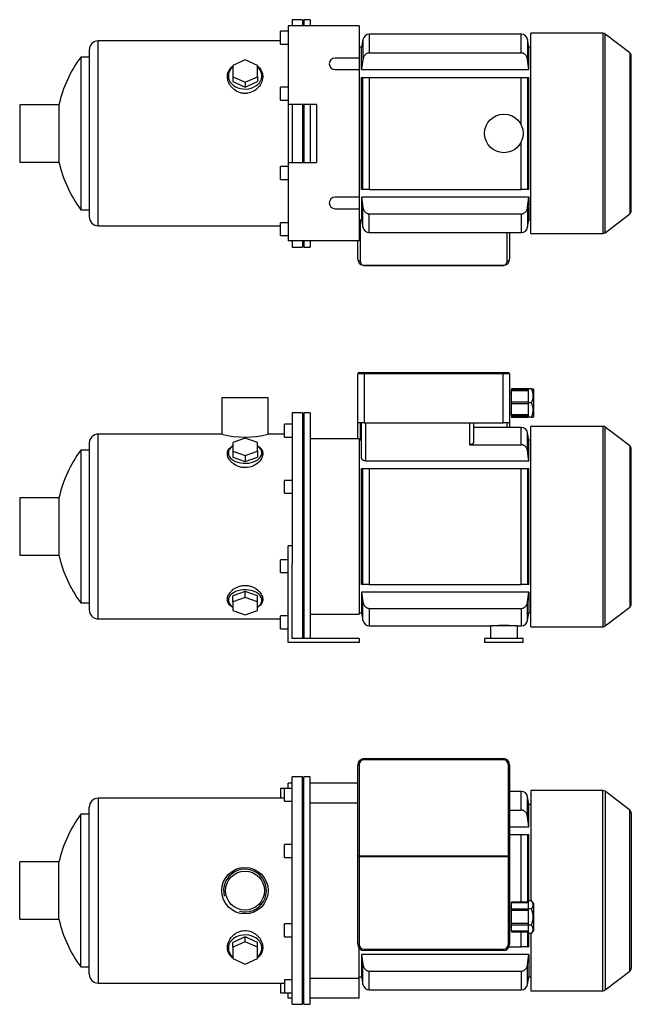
# Model space of a CAD drawing. Header units: millimetres. Extents: x 151 to 1178, y 12 to 809.
# Tile 1 of 2: x 151 to 627, y 44 to 809. Entities that reach past the tile are written whole.
import ezdxf

# ---------------------------------------------------------------- set-up
doc = ezdxf.new("R2010")
doc.units = ezdxf.units.MM
for name, color, linetype in [('1', 7, 'Continuous'), ('BASETTA_MEC_80_M', 7, 'Continuous'), ('CARCASSA_MEC_80-', 7, 'Continuous'), ('COPRIVENTOLA_MEC', 7, 'Continuous'), ('CORPO_MH_3-5_[6]', 7, 'Continuous'), ('FLANGIA_MOTORE_T', 7, 'Continuous'), ('PIEDINO_MEC_80_I', 7, 'Continuous'), ('STAFFA_3-5-9_INT', 7, 'Continuous')]:
    doc.layers.add(name, color=color, linetype=linetype)

# ---------------------------------------------------------------- blocks, each defined once
blk = doc.blocks.new('SE1')
at = {"layer": '1', "color": 7, "linetype": 'Continuous'}
for p, q in [((533.51, 123.02), (533.51, 123.53)), ((546.51, 123.53), (533.51, 123.53)), ((546.51, 123.02), (533.51, 123.02)), ((533.51, 118.03), (533.51, 123.02)), ((549.01, 124.73), (546.51, 124.73)), ((546.51, 124.73), (546.51, 121.56)), ((550.51, 122.76), (549, 124.74)), ((550.51, 122.76), (550.51, 101.3)), ((533.51, 117.09), (533.51, 118.03)), ((546.51, 118.03), (533.51, 118.03)), ((546.51, 117.09), (533.51, 117.09)), ((533.51, 106.97), (533.51, 117.09)), ((546.51, 121.56), (546.51, 118.38)), ((549.01, 118.38), (546.51, 118.38)), ((546.51, 118.38), (546.51, 112.03)), ((546.51, 112.03), (546.51, 105.68)), ((546.51, 106.97), (533.51, 106.97)), ((533.51, 106.03), (533.51, 106.97)), ((533.51, 101.04), (533.51, 106.03)), ((533.51, 106.03), (546.51, 106.03)), ((533.51, 101.04), (533.51, 100.53)), ((546.51, 101.04), (533.51, 101.04)), ((533.51, 100.53), (546.51, 100.53)), ((549.01, 105.68), (546.51, 105.68)), ((546.51, 105.68), (546.51, 102.5)), ((546.51, 102.5), (546.51, 99.33)), ((549, 99.32), (550.51, 101.3)), ((549.01, 99.33), (546.51, 99.33))]:
    blk.add_line(p, q, dxfattribs=at)
for points in [[(549.01, 118.38), (549.63, 119.2), (549.95, 119.94), (550.3, 120.77), (550.3, 121.56), (550.3, 122.35), (549.95, 123.17), (549.63, 123.91), (549.01, 124.73)], [(549.01, 105.68), (549.63, 107.32), (549.95, 108.8), (550.3, 110.44), (550.3, 112.02), (550.3, 113.6), (549.95, 115.26), (549.63, 116.74), (549.01, 118.38)], [(549.01, 99.33), (549.63, 100.15), (549.95, 100.89), (550.3, 101.71), (550.3, 102.51), (550.3, 103.3), (549.95, 104.12), (549.63, 104.86), (549.01, 105.68)]]:
    blk.add_open_spline(points, degree=2, knots=[0, 0, 0, 0.25, 0.25, 0.5, 0.5, 0.75, 0.75, 1, 1, 1], dxfattribs=at)
at = {"layer": 'BASETTA_MEC_80_M', "color": 7, "linetype": 'Continuous'}
for p, q in [((414.01, 159.5), (414.01, 230.03)), ((415.01, 230.19), (415.01, 159.65)), ((419.01, 235.03), (527.01, 235.03)), ((419.01, 235.03), (419.01, 234.19)), ((527.01, 234.19), (419.01, 234.19)), ((527.01, 235.03), (527.01, 234.19)), ((531.01, 159.65), (531.01, 230.19)), ((532.01, 230.03), (532.01, 159.5)), ((414.01, 158.87), (414.01, 159.5)), ((414.01, 91.03), (414.01, 158.87)), ((415.01, 158.87), (414.01, 158.87)), ((415.01, 159.65), (531.01, 159.65)), ((415.01, 159.65), (415.01, 158.87)), ((531.01, 158.87), (415.01, 158.87)), ((415.01, 158.87), (415.01, 91.03)), ((531.01, 158.87), (531.01, 159.65)), ((531.01, 91.03), (531.01, 158.87)), ((532.01, 158.87), (531.01, 158.87)), ((532.01, 159.5), (532.01, 158.87)), ((532.01, 158.87), (532.01, 91.03)), ((533.51, 119.53), (532.01, 119.53)), ((532.01, 104.53), (533.51, 104.53)), ((415.01, 91.03), (414.01, 91.03)), ((419.01, 87.03), (527.01, 87.03)), ((419.01, 87.03), (419.01, 86.03)), ((527.01, 86.03), (419.01, 86.03)), ((527.01, 87.03), (527.01, 86.03)), ((531.01, 91.03), (532.01, 91.03))]:
    blk.add_line(p, q, dxfattribs=at)
for centre, radius, start, end in [((419.01, 230.03), 5, 90, 180), ((419.01, 230.19), 4, 90, 180), ((527.01, 230.03), 5, 0, 90), ((527.01, 230.19), 4, 0, 90), ((419.01, 91.03), 5, 180, 270), ((419.01, 91.03), 4, 180, 270), ((527.01, 91.03), 4, 270, 0), ((527.01, 91.03), 5, 270, 0)]:
    blk.add_arc(centre, radius, start, end, dxfattribs=at)
for centre, major_axis, start_param, end_param in [((415.01, 230.03), (-1, 0), 4.712389, 6.283185), ((531.01, 230.03), (1, 0), 0, 1.570796), ((415.01, 159.5), (1, 0), 1.570796, 3.141593), ((531.01, 159.5), (1, 0), 0, 1.570796)]:
    blk.add_ellipse(centre, major_axis=major_axis, ratio=0.156434, start_param=start_param, end_param=end_param, dxfattribs=at)
at = {"layer": 'CARCASSA_MEC_80-', "color": 7, "linetype": 'Continuous'}
for p, q in [((541.05, 209.53), (532.01, 209.53)), ((541.05, 195.01), (541.05, 209.53)), ((545.97, 189.84), (545.97, 205.4)), ((547.01, 199.53), (545.97, 205.4)), ((547.01, 182.17), (547.01, 199.53)), ((548.51, 199.53), (547.01, 199.53)), ((532.01, 195.01), (541.05, 195.01)), ((547.01, 182.17), (545.97, 189.84)), ((532.01, 182.17), (547.01, 182.17)), ((532.01, 176.03), (541.05, 176.03)), ((541.05, 123.53), (541.05, 176.03)), ((541.05, 176.03), (545.97, 176.03)), ((545.97, 176.03), (547.01, 176.03)), ((545.97, 176.03), (545.97, 123.53)), ((547.01, 124.73), (547.01, 176.03)), ((541.05, 89.03), (541.05, 100.53)), ((545.97, 100.53), (545.97, 89.03)), ((547.01, 89.03), (547.01, 99.33)), ((531.59, 89.03), (541.05, 89.03)), ((545.97, 89.03), (541.05, 89.03)), ((547.01, 89.03), (545.97, 89.03)), ((547.01, 82.89), (417.01, 82.89)), ((417.01, 82.89), (417.01, 65.53)), ((545.97, 75.22), (547.01, 82.89)), ((547.01, 82.89), (547.01, 65.53)), ((418.04, 59.66), (418.04, 75.22)), ((422.97, 70.05), (541.05, 70.05)), ((422.97, 55.53), (422.97, 70.05)), ((541.05, 70.05), (541.05, 55.53)), ((545.97, 59.66), (545.97, 75.22)), ((415.01, 65.53), (417.01, 65.53)), ((417.01, 65.53), (418.04, 59.66)), ((545.97, 59.66), (547.01, 65.53)), ((547.01, 65.53), (548.51, 65.53)), ((422.97, 55.53), (541.05, 55.53))]:
    blk.add_line(p, q, dxfattribs=at)
for centre, start, end in [((541.05, 204.53), 10, 90), ((422.97, 60.53), 190, 270), ((541.05, 60.53), 270, 350)]:
    blk.add_arc(centre, 5, start, end, dxfattribs=at)
for points, knots in [([(545.97, 189.84), (545.88, 190.49), (545.72, 191.11), (545.34, 192), (545.19, 192.3), (544.85, 192.85), (544.66, 193.11), (544.24, 193.6), (544, 193.83), (543.5, 194.24), (543.22, 194.41), (542.79, 194.63), (542.64, 194.7), (542.33, 194.81), (542.18, 194.86), (541.7, 194.97), (541.38, 195.01), (541.05, 195.01)], [0, 0, 0, 0, 0.25, 0.25, 0.375, 0.375, 0.5, 0.5, 0.625, 0.625, 0.75, 0.75, 0.8125, 0.8125, 0.875, 0.875, 1, 1, 1, 1]), ([(418.04, 75.22), (418.13, 74.57), (418.3, 73.95), (418.67, 73.06), (418.82, 72.76), (419.16, 72.21), (419.35, 71.95), (419.78, 71.46), (420.01, 71.23), (420.52, 70.83), (420.79, 70.65), (421.23, 70.43), (421.38, 70.36), (421.68, 70.25), (421.84, 70.2), (422.31, 70.09), (422.64, 70.05), (422.97, 70.05)], [0, 0, 0, 0, 0.25, 0.25, 0.375, 0.375, 0.5, 0.5, 0.625, 0.625, 0.75, 0.75, 0.8125, 0.8125, 0.875, 0.875, 1, 1, 1, 1]), ([(541.05, 70.05), (541.38, 70.05), (541.7, 70.09), (542.32, 70.24), (542.63, 70.35), (543.21, 70.64), (543.49, 70.82), (544, 71.22), (544.23, 71.45), (544.66, 71.94), (544.85, 72.2), (545.19, 72.76), (545.33, 73.04), (545.59, 73.64), (545.69, 73.95), (545.86, 74.58), (545.93, 74.9), (545.97, 75.22)], [0, 0, 0, 0, 0.125, 0.125, 0.25, 0.25, 0.375, 0.375, 0.5, 0.5, 0.625, 0.625, 0.75, 0.75, 0.875, 0.875, 1, 1, 1, 1])]:
    blk.add_open_spline(points, degree=3, knots=knots, dxfattribs=at)
blk.add_open_spline([(417.01, 82.89), (417.34, 80.33), (417.69, 77.77), (418.04, 75.22)], degree=3, dxfattribs=at)
at = {"layer": 'COPRIVENTOLA_MEC', "color": 7, "linetype": 'Continuous'}
for p, q in [((548.51, 210.28), (548.51, 124.73)), ((604.49, 210.28), (548.51, 210.28)), ((604.49, 54.78), (604.49, 210.28)), ((606.32, 209.66), (606.32, 55.4)), ((625.33, 195.07), (606.32, 209.66)), ((625.33, 69.99), (625.33, 195.07)), ((626.51, 192.69), (626.51, 72.37)), ((548.51, 99.33), (548.51, 54.78)), ((606.32, 55.4), (625.33, 69.99)), ((548.51, 54.78), (604.49, 54.78))]:
    blk.add_line(p, q, dxfattribs=at)
for centre, start, end in [((604.49, 207.28), 52.5, 90), ((623.51, 192.69), 0, 52.5), ((623.51, 72.37), 307.5, 0), ((604.49, 57.78), 270, 307.5)]:
    blk.add_arc(centre, 3, start, end, dxfattribs=at)
at = {"layer": 'CORPO_MH_3-5_[6]', "color": 7, "linetype": 'Continuous'}
for p, q in [((363.01, 44.28), (363.01, 220.78)), ((371.01, 220.78), (363.01, 220.78)), ((371.01, 44.28), (371.01, 220.78)), ((357.01, 201.9), (357.01, 211.9)), ((363.01, 211.9), (357.01, 211.9)), ((212.41, 204.28), (212.41, 60.78)), ((357.01, 204.28), (212.41, 204.28)), ((357.01, 201.9), (363.01, 201.9)), ((198.85, 73.28), (198.85, 191.78)), ((205.41, 191.78), (198.85, 191.78)), ((205.41, 67.78), (205.41, 197.28)), ((357.01, 158.34), (357.01, 168.34)), ((363.01, 168.34), (357.01, 168.34)), ((151.41, 110.28), (151.41, 154.78)), ((181.91, 154.78), (151.41, 154.78)), ((181.91, 110.28), (181.91, 154.78)), ((357.01, 158.34), (363.01, 158.34)), ((151.41, 110.28), (181.91, 110.28)), ((357.01, 96.72), (357.01, 106.72)), ((363.01, 106.72), (357.01, 106.72)), ((326.51, 96.54), (317.01, 92.22)), ((326.51, 92.85), (317.01, 88.52)), ((317.01, 88.52), (317.01, 92.22)), ((336.01, 92.22), (326.51, 96.54)), ((326.51, 92.85), (326.51, 96.54)), ((336.01, 88.52), (326.51, 92.85)), ((336.01, 88.52), (336.01, 92.22)), ((357.01, 96.72), (363.01, 96.72)), ((317.01, 88.52), (317.01, 79.88)), ((336.01, 79.88), (336.01, 88.52)), ((317.01, 79.88), (326.51, 75.56)), ((326.51, 75.56), (336.01, 79.88)), ((198.85, 73.28), (205.41, 73.28)), ((357.01, 63.16), (357.01, 53.16)), ((363.01, 63.16), (357.01, 63.16)), ((212.41, 60.78), (357.01, 60.78)), ((357.01, 53.16), (363.01, 53.16)), ((363.01, 44.28), (371.01, 44.28))]:
    blk.add_line(p, q, dxfattribs=at)
for radius in [18, 15.15]:
    blk.add_circle((326.41, 132.53), radius, dxfattribs=at)
for centre, radius, start, end in [((212.41, 197.28), 7, 90, 180), ((279.41, 132.53), 100, 143.66538, 167.14409), ((326.41, 132.53), 16.62, 255, 195), ((279.41, 132.53), 100, 192.85591, 216.33462), ((212.41, 67.78), 7, 180, 270)]:
    blk.add_arc(centre, radius, start, end, dxfattribs=at)
for start_param, end_param in [(2.390244, 6.283185), (0, 0.751348)]:
    blk.add_ellipse((326.51, 87.9), major_axis=(-13, 0), ratio=0.788011, start_param=start_param, end_param=end_param, dxfattribs=at)
blk.add_open_spline([(317, 80.14), (316.64, 80.41), (316.3, 80.69), (315.42, 81.53), (314.92, 82.1), (313.64, 83.96), (313.1, 85.33), (312.65, 88.29), (312.75, 89.81), (313.59, 92.88), (314.32, 94.38), (315.87, 96.47), (316.45, 97.12), (317.75, 98.34), (318.47, 98.9), (320.04, 99.89), (320.86, 100.31), (322.61, 100.99), (323.55, 101.24), (326.37, 101.69), (328.34, 101.55), (331.07, 100.77), (331.96, 100.4), (333.61, 99.53), (334.38, 99.02), (336.52, 97.3), (337.67, 95.93), (339.37, 93.02), (339.92, 91.47), (340.36, 88.42), (340.26, 86.89), (339.43, 84.08), (338.68, 82.76), (337.18, 81.1), (336.64, 80.61), (336.03, 80.16)], degree=3, knots=[0.1389216, 0.1389216, 0.1389216, 0.1389216, 0.15625, 0.15625, 0.1875, 0.1875, 0.25, 0.25, 0.3125, 0.3125, 0.375, 0.375, 0.40625, 0.40625, 0.4375, 0.4375, 0.46875, 0.46875, 0.5, 0.5, 0.5625, 0.5625, 0.59375, 0.59375, 0.625, 0.625, 0.6875, 0.6875, 0.75, 0.75, 0.8125, 0.8125, 0.875, 0.875, 0.9041554, 0.9041554, 0.9041554, 0.9041554], dxfattribs=at)
at = {"layer": 'FLANGIA_MOTORE_T', "color": 7, "linetype": 'Continuous'}
for p, q in [((372.01, 219.28), (371.01, 219.28)), ((372.01, 44.28), (372.01, 220.78)), ((377.01, 220.78), (372.01, 220.78)), ((377.01, 44.28), (377.01, 220.78)), ((414.01, 200.53), (377.01, 200.53)), ((415.01, 64.53), (415.01, 88.03)), ((377.01, 64.53), (415.01, 64.53)), ((371.01, 45.78), (372.01, 45.78)), ((372.01, 44.28), (377.01, 44.28))]:
    blk.add_line(p, q, dxfattribs=at)
at = {"layer": 'STAFFA_3-5-9_INT', "color": 7, "linetype": 'Continuous'}
for p, q in [((363.01, 216.03), (360.01, 216.03)), ((360.01, 211.9), (360.01, 216.03)), ((414.01, 216.03), (377.01, 216.03)), ((354.01, 211.9), (354.01, 204.28)), ((357.01, 211.9), (354.01, 211.9)), ((415.01, 49.03), (415.01, 64.53)), ((354.01, 60.78), (354.01, 53.16)), ((354.01, 53.16), (357.01, 53.16)), ((360.01, 49.03), (360.01, 53.16)), ((363.01, 49.03), (360.01, 49.03)), ((415.01, 49.03), (377.01, 49.03))]:
    blk.add_line(p, q, dxfattribs=at)
blk = doc.blocks.new('SE2')
at = {"layer": '1', "color": 7, "linetype": 'Continuous'}
for p, q in [((533.51, 522.19), (533.51, 521.22)), ((546.51, 522.19), (533.51, 522.19)), ((533.51, 520.46), (533.51, 521.22)), ((546.51, 521.22), (533.51, 521.22)), ((546.51, 520.46), (533.51, 520.46)), ((533.51, 511.69), (533.51, 520.46)), ((549.01, 522.19), (546.51, 522.19)), ((546.51, 522.19), (546.51, 516.69)), ((549.01, 522.19), (550.3, 522.19)), ((550.51, 521.92), (550.3, 522.2)), ((550.51, 521.92), (550.51, 500.47)), ((546.51, 516.69), (546.51, 511.19)), ((533.51, 510.69), (533.51, 511.69)), ((546.51, 511.69), (533.51, 511.69)), ((533.51, 501.93), (533.51, 510.69)), ((533.51, 510.69), (546.51, 510.69)), ((549.01, 511.19), (546.51, 511.19)), ((546.51, 511.19), (546.51, 505.69)), ((546.51, 505.69), (546.51, 500.19)), ((546.51, 501.93), (533.51, 501.93)), ((533.51, 501.17), (533.51, 501.93)), ((533.51, 501.17), (533.51, 500.19)), ((533.51, 501.17), (546.51, 501.17)), ((533.51, 500.19), (546.51, 500.19)), ((549.01, 500.19), (546.51, 500.19)), ((549.01, 500.19), (550.3, 500.19)), ((550.3, 500.19), (550.51, 500.47))]:
    blk.add_line(p, q, dxfattribs=at)
for centre in [(537.79, 516.69), (537.79, 505.69)]:
    blk.add_arc(centre, 12.5, 333.89139, 26.10861, dxfattribs=at)
at = {"layer": 'BASETTA_MEC_80_M', "color": 7, "linetype": 'Continuous'}
for p, q in [((414.01, 495.69), (414.01, 533.69)), ((419.01, 533.69), (414.01, 533.69)), ((415.01, 534.69), (419.01, 534.69)), ((419.01, 534.69), (527.01, 534.69)), ((419.01, 534.69), (419.01, 533.69)), ((419.01, 533.69), (419.01, 495.69)), ((527.01, 533.69), (419.01, 533.69)), ((527.01, 534.69), (531.01, 534.69)), ((527.01, 534.69), (527.01, 533.69)), ((527.01, 495.69), (527.01, 533.69)), ((532.01, 533.69), (527.01, 533.69)), ((532.01, 533.69), (532.01, 495.69)), ((533.51, 518.69), (532.01, 518.69)), ((532.01, 503.69), (533.51, 503.69)), ((419.01, 495.69), (414.01, 495.69)), ((414.01, 483.19), (414.01, 495.69)), ((416.01, 495.69), (416.01, 482.19)), ((419.01, 495.69), (527.01, 495.69)), ((532.01, 495.69), (527.01, 495.69)), ((530.01, 492.19), (530.01, 495.69)), ((532.01, 495.69), (532.01, 492.19))]:
    blk.add_line(p, q, dxfattribs=at)
for centre, start, end in [((415.01, 533.69), 90, 180), ((531.01, 533.69), 0, 90)]:
    blk.add_arc(centre, 1, start, end, dxfattribs=at)
at = {"layer": 'CARCASSA_MEC_80-', "color": 7, "linetype": 'Continuous'}
for p, q in [((417.01, 468.57), (417.01, 495.69)), ((420.01, 495.69), (420.01, 466.15)), ((501.01, 478.73), (501.01, 495.69)), ((504.01, 495.69), (504.01, 480.68)), ((541.05, 492.19), (504.01, 492.19)), ((541.05, 478.73), (541.05, 492.19)), ((417.01, 482.19), (415.01, 482.19)), ((545.97, 473.65), (545.97, 488.06)), ((547.01, 482.19), (545.97, 488.06)), ((547.01, 466.15), (547.01, 482.19)), ((548.51, 482.19), (547.01, 482.19)), ((501.01, 478.73), (541.05, 478.73)), ((547.01, 466.15), (545.97, 473.65)), ((417.01, 370.19), (417.01, 460.19)), ((417.01, 460.19), (418.04, 460.19)), ((418.04, 370.19), (418.04, 460.19)), ((418.04, 460.19), (422.97, 460.19)), ((420.01, 466.15), (547.01, 466.15)), ((422.97, 460.19), (541.05, 460.19)), ((422.97, 460.19), (422.97, 370.19)), ((541.05, 370.19), (541.05, 460.19)), ((541.05, 460.19), (545.97, 460.19)), ((545.97, 460.19), (547.01, 460.19)), ((545.97, 460.19), (545.97, 370.19)), ((547.01, 370.19), (547.01, 460.19)), ((418.04, 370.19), (417.01, 370.19)), ((422.97, 370.19), (418.04, 370.19)), ((422.97, 370.19), (541.05, 370.19)), ((545.97, 370.19), (541.05, 370.19)), ((547.01, 370.19), (545.97, 370.19)), ((547.01, 364.23), (417.01, 364.23)), ((417.01, 364.23), (417.01, 348.19)), ((417.01, 364.23), (418.04, 356.73)), ((545.97, 356.73), (547.01, 364.23)), ((547.01, 364.23), (547.01, 348.19)), ((418.04, 342.32), (418.04, 356.73)), ((422.97, 351.66), (541.05, 351.66)), ((422.97, 351.66), (422.97, 338.19)), ((541.05, 351.66), (541.05, 338.19)), ((545.97, 342.32), (545.97, 356.73)), ((415.01, 348.19), (417.01, 348.19)), ((417.01, 348.19), (418.04, 342.32)), ((545.97, 342.32), (547.01, 348.19)), ((547.01, 348.19), (548.51, 348.19)), ((422.97, 338.19), (517.01, 338.19)), ((538.01, 338.19), (541.05, 338.19))]:
    blk.add_line(p, q, dxfattribs=at)
for centre, radius, start, end in [((541.05, 487.19), 5, 10, 90), ((422.97, 343.19), 5, 190, 270), ((527.51, 261.38), 77.01, 85.9047, 94.0953), ((541.05, 343.19), 5, 270, 350)]:
    blk.add_arc(centre, radius, start, end, dxfattribs=at)
for points, knots in [([(504.01, 480.68), (504.01, 480.45), (503.94, 480.23), (503.74, 479.9), (503.66, 479.79), (503.46, 479.58), (503.35, 479.48), (503.09, 479.29), (502.94, 479.2), (502.62, 479.04), (502.44, 478.97), (502.06, 478.85), (501.86, 478.81), (501.44, 478.75), (501.23, 478.73), (501.01, 478.73)], [0, 0, 0, 0, 0.25, 0.25, 0.375, 0.375, 0.5, 0.5, 0.625, 0.625, 0.75, 0.75, 0.875, 0.875, 1, 1, 1, 1]), ([(545.97, 473.65), (545.88, 474.29), (545.71, 474.91), (545.33, 475.79), (545.18, 476.08), (544.84, 476.62), (544.65, 476.88), (544.22, 477.36), (543.99, 477.58), (543.48, 477.98), (543.21, 478.15), (542.77, 478.36), (542.62, 478.42), (542.32, 478.53), (542.17, 478.58), (541.7, 478.69), (541.37, 478.73), (541.05, 478.73)], [0, 0, 0, 0, 0.25, 0.25, 0.375, 0.375, 0.5, 0.5, 0.625, 0.625, 0.75, 0.75, 0.8125, 0.8125, 0.875, 0.875, 1, 1, 1, 1]), ([(420.01, 466.15), (419.78, 466.15), (419.56, 466.17), (419.13, 466.26), (418.92, 466.32), (418.54, 466.47), (418.36, 466.56), (418.04, 466.76), (417.9, 466.87), (417.64, 467.11), (417.53, 467.23), (417.34, 467.49), (417.26, 467.62), (417.14, 467.88), (417.09, 468.02), (417.02, 468.29), (417.01, 468.43), (417.01, 468.57)], [0, 0, 0, 0, 0.125, 0.125, 0.25, 0.25, 0.375, 0.375, 0.5, 0.5, 0.625, 0.625, 0.75, 0.75, 0.875, 0.875, 1, 1, 1, 1]), ([(418.04, 356.73), (418.13, 356.09), (418.3, 355.48), (418.68, 354.6), (418.83, 354.31), (419.17, 353.76), (419.37, 353.51), (419.79, 353.03), (420.03, 352.8), (420.54, 352.41), (420.81, 352.24), (421.24, 352.03), (421.39, 351.96), (421.7, 351.85), (421.85, 351.81), (422.32, 351.7), (422.64, 351.66), (422.97, 351.66)], [0, 0, 0, 0, 0.25, 0.25, 0.375, 0.375, 0.5, 0.5, 0.625, 0.625, 0.75, 0.75, 0.8125, 0.8125, 0.875, 0.875, 1, 1, 1, 1]), ([(541.05, 351.66), (541.37, 351.66), (541.69, 351.7), (542.31, 351.84), (542.62, 351.95), (543.2, 352.23), (543.47, 352.4), (543.98, 352.8), (544.22, 353.02), (544.64, 353.5), (544.84, 353.76), (545.18, 354.3), (545.33, 354.58), (545.58, 355.17), (545.69, 355.48), (545.86, 356.1), (545.93, 356.41), (545.97, 356.73)], [0, 0, 0, 0, 0.125, 0.125, 0.25, 0.25, 0.375, 0.375, 0.5, 0.5, 0.625, 0.625, 0.75, 0.75, 0.875, 0.875, 1, 1, 1, 1])]:
    blk.add_open_spline(points, degree=3, knots=knots, dxfattribs=at)
at = {"layer": 'COPRIVENTOLA_MEC', "color": 7, "linetype": 'Continuous'}
for p, q in [((548.51, 337.44), (548.51, 492.94)), ((604.49, 492.94), (548.51, 492.94)), ((604.49, 492.94), (604.49, 337.44)), ((606.32, 338.06), (606.32, 492.32)), ((625.33, 477.73), (606.32, 492.32)), ((625.33, 477.73), (625.33, 352.66)), ((626.51, 355.04), (626.51, 475.35)), ((606.32, 338.06), (625.33, 352.66)), ((548.51, 337.44), (604.49, 337.44))]:
    blk.add_line(p, q, dxfattribs=at)
for centre, start, end in [((604.49, 489.94), 52.5, 90), ((623.51, 475.35), 0, 52.5), ((623.51, 355.04), 307.5, 0), ((604.49, 340.44), 270, 307.5)]:
    blk.add_arc(centre, 3, start, end, dxfattribs=at)
at = {"layer": 'CORPO_MH_3-5_[6]', "color": 7, "linetype": 'Continuous'}
for p, q in [((344.41, 515.19), (308.41, 515.19)), ((308.41, 515.19), (308.41, 486.93)), ((344.41, 486.94), (344.41, 515.19)), ((363.01, 503.44), (363.01, 386.63)), ((371.01, 503.44), (363.01, 503.44)), ((371.01, 503.44), (371.01, 328.19)), ((357.01, 484.57), (357.01, 494.57)), ((363.01, 494.57), (357.01, 494.57)), ((212.41, 343.44), (212.41, 486.94)), ((308.44, 486.94), (212.41, 486.94)), ((326.51, 483.81), (317.01, 480.43)), ((336.01, 480.43), (326.51, 483.81)), ((357.01, 486.94), (344.41, 486.94)), ((357.01, 484.57), (363.01, 484.57)), ((198.85, 474.44), (198.85, 355.94)), ((205.41, 474.44), (198.85, 474.44)), ((205.41, 479.94), (205.41, 350.44)), ((317.01, 480.43), (317.01, 473.68)), ((336.01, 473.68), (336.01, 480.43)), ((317.01, 473.68), (317.01, 468.95)), ((317.01, 473.68), (326.51, 470.3)), ((317.01, 468.95), (326.51, 465.57)), ((326.51, 470.3), (336.01, 473.68)), ((326.51, 470.3), (326.51, 465.57)), ((326.51, 465.57), (336.01, 468.95)), ((336.01, 473.68), (336.01, 468.95)), ((357.01, 441), (357.01, 451)), ((363.01, 451), (357.01, 451)), ((151.41, 437.44), (151.41, 392.94)), ((181.91, 437.44), (151.41, 437.44)), ((181.91, 437.44), (181.91, 392.94)), ((357.01, 441), (363.01, 441)), ((151.41, 392.94), (181.91, 392.94)), ((326.51, 364.82), (317.01, 361.44)), ((317.01, 356.71), (317.01, 361.44)), ((326.51, 360.09), (317.01, 356.71)), ((336.01, 361.44), (326.51, 364.82)), ((326.51, 360.09), (326.51, 364.82)), ((336.01, 356.71), (326.51, 360.09)), ((336.01, 356.71), (336.01, 361.44)), ((198.85, 355.94), (205.41, 355.94)), ((317.01, 356.71), (317.01, 349.96)), ((336.01, 349.96), (336.01, 356.71)), ((317.01, 349.96), (326.51, 346.58)), ((326.51, 346.58), (336.01, 349.96)), ((212.41, 343.44), (354.01, 343.44))]:
    blk.add_line(p, q, dxfattribs=at)
for centre, radius, start, end in [((212.41, 479.94), 7, 90, 180), ((326.41, 556.42), 71.77, 255.4749, 284.5251), ((279.41, 415.19), 100, 143.66538, 167.14409), ((279.41, 415.19), 100, 192.85591, 216.33462), ((212.41, 350.44), 7, 180, 270)]:
    blk.add_arc(centre, radius, start, end, dxfattribs=at)
for centre, start_param, end_param in [((326.51, 472.32), 0, 3.892941), ((326.51, 472.32), 5.531837, 6.283185), ((326.51, 358.06), 2.390244, 6.283185), ((326.51, 358.06), 0, 0.751348)]:
    blk.add_ellipse(centre, major_axis=(-13, 0), ratio=0.615661, start_param=start_param, end_param=end_param, dxfattribs=at)
for points, knots in [([(328.49, 461.04), (327.53, 460.92), (326.58, 460.88), (324.69, 460.99), (323.73, 461.14), (321, 461.82), (319.32, 462.59), (317.21, 464.03), (316.56, 464.56), (315.42, 465.66), (314.92, 466.24), (313.64, 468.03), (313.1, 469.27), (312.65, 471.71), (312.75, 472.87), (313.59, 475.02), (314.32, 475.98), (315.84, 477.2), (316.38, 477.56), (316.98, 477.88)], [0, 0, 0, 0, 0.03125, 0.03125, 0.0625, 0.0625, 0.125, 0.125, 0.15625, 0.15625, 0.1875, 0.1875, 0.25, 0.25, 0.3125, 0.3125, 0.375, 0.375, 0.4043708, 0.4043708, 0.4043708, 0.4043708]), ([(336.04, 477.87), (337.03, 477.34), (337.86, 476.72), (339.37, 475.11), (339.92, 474.06), (340.36, 471.81), (340.26, 470.59), (339.43, 468.15), (338.68, 466.9), (336.63, 464.62), (335.3, 463.56), (332.21, 461.9), (330.4, 461.29), (328.49, 461.04)], [0.6394434, 0.6394434, 0.6394434, 0.6394434, 0.6875, 0.6875, 0.75, 0.75, 0.8125, 0.8125, 0.875, 0.875, 0.9375, 0.9375, 1, 1, 1, 1]), ([(317, 352.5), (316.64, 352.69), (316.3, 352.89), (315.42, 353.49), (314.92, 353.91), (313.64, 355.28), (313.1, 356.32), (312.65, 358.59), (312.75, 359.79), (313.59, 362.25), (314.32, 363.47), (315.87, 365.19), (316.45, 365.74), (317.75, 366.75), (318.47, 367.23), (320.04, 368.07), (320.86, 368.42), (322.61, 369), (323.55, 369.21), (326.37, 369.59), (328.34, 369.48), (331.07, 368.81), (331.96, 368.5), (333.61, 367.76), (334.38, 367.33), (336.52, 365.88), (337.67, 364.75), (339.37, 362.36), (339.92, 361.11), (340.36, 358.69), (340.26, 357.51), (339.43, 355.37), (338.68, 354.39), (337.18, 353.19), (336.64, 352.83), (336.03, 352.51)], [0.1389216, 0.1389216, 0.1389216, 0.1389216, 0.15625, 0.15625, 0.1875, 0.1875, 0.25, 0.25, 0.3125, 0.3125, 0.375, 0.375, 0.40625, 0.40625, 0.4375, 0.4375, 0.46875, 0.46875, 0.5, 0.5, 0.5625, 0.5625, 0.59375, 0.59375, 0.625, 0.625, 0.6875, 0.6875, 0.75, 0.75, 0.8125, 0.8125, 0.875, 0.875, 0.9041554, 0.9041554, 0.9041554, 0.9041554])]:
    blk.add_open_spline(points, degree=3, knots=knots, dxfattribs=at)
at = {"layer": 'FLANGIA_MOTORE_T', "color": 7, "linetype": 'Continuous'}
for p, q in [((372.01, 501.94), (371.01, 501.94)), ((372.01, 503.44), (372.01, 328.19)), ((377.01, 503.44), (372.01, 503.44)), ((377.01, 503.44), (377.01, 328.19)), ((415.01, 483.19), (377.01, 483.19)), ((415.01, 483.19), (415.01, 347.19)), ((377.01, 347.19), (415.01, 347.19)), ((371.01, 328.44), (372.01, 328.44))]:
    blk.add_line(p, q, dxfattribs=at)
at = {"layer": 'PIEDINO_MEC_80_I', "color": 7, "linetype": 'Continuous'}
for p, q in [((538.01, 338.19), (517.01, 338.19)), ((517.01, 338.19), (517.01, 328.19)), ((538.01, 328.19), (538.01, 338.19)), ((542.51, 328.19), (512.51, 328.19)), ((512.51, 328.19), (512.51, 325.19)), ((542.51, 325.19), (512.51, 325.19)), ((542.51, 325.19), (542.51, 328.19))]:
    blk.add_line(p, q, dxfattribs=at)
at = {"layer": 'STAFFA_3-5-9_INT', "color": 7, "linetype": 'Continuous'}
for p, q in [((360.01, 325.19), (360.01, 400.19)), ((363.01, 400.19), (360.01, 400.19)), ((354.01, 379.39), (354.01, 389.39)), ((360.01, 389.39), (354.01, 389.39)), ((363.01, 328.19), (363.01, 386.63)), ((354.01, 379.39), (360.01, 379.39)), ((354.01, 335.82), (354.01, 345.82)), ((360.01, 345.82), (354.01, 345.82)), ((354.01, 335.82), (360.01, 335.82)), ((415.01, 325.19), (360.01, 325.19)), ((415.01, 328.19), (363.01, 328.19)), ((415.01, 328.19), (415.01, 325.19))]:
    blk.add_line(p, q, dxfattribs=at)
blk = doc.blocks.new('SE3')
at = {"layer": 'BASETTA_MEC_80_M', "color": 7, "linetype": 'Continuous'}
for p, q in [((416.01, 653.44), (416.01, 621.17)), ((530.01, 621.17), (530.01, 643.44)), ((532.01, 643.44), (532.01, 622.94)), ((414.01, 622.94), (414.01, 636.94)), ((418.54, 617.98), (418.16, 618.02)), ((418.54, 617.98), (527.48, 617.98)), ((527.01, 617.94), (419.01, 617.94)), ((527.85, 618.02), (527.48, 617.98))]:
    blk.add_line(p, q, dxfattribs=at)
for centre, radius, start, end in [((419.01, 622.94), 5, 180, 260.25299), ((419.18, 621.09), 3.18, 178.53632, 258.24971), ((526.83, 621.09), 3.18, 281.75029, 1.46368), ((527.01, 622.94), 5, 279.74701, 0), ((419.01, 622.94), 5, 260.25299, 270), ((527.01, 622.94), 5, 270, 279.74701)]:
    blk.add_arc(centre, radius, start, end, dxfattribs=at)
for centre, major_axis, start_param, end_param in [((416.01, 622.94), (2, 0), 3.141593, 4.712389), ((530.01, 622.94), (-2, 0), 1.570796, 3.141593)]:
    blk.add_ellipse(centre, major_axis=major_axis, ratio=0.884615, start_param=start_param, end_param=end_param, dxfattribs=at)
at = {"layer": 'CARCASSA_MEC_80-', "color": 7, "linetype": 'Continuous'}
for p, q in [((422.97, 797.44), (422.97, 782.93)), ((541.05, 797.44), (422.97, 797.44)), ((541.05, 782.93), (541.05, 797.44)), ((417.01, 787.44), (415.01, 787.44)), ((418.04, 793.31), (417.01, 787.44)), ((417.01, 770.08), (417.01, 787.44)), ((418.04, 793.31), (418.04, 777.76)), ((545.97, 793.31), (545.97, 777.76)), ((547.01, 787.44), (545.97, 793.31)), ((547.01, 770.08), (547.01, 787.44)), ((548.51, 787.44), (547.01, 787.44)), ((422.97, 782.93), (541.05, 782.93)), ((547.01, 770.08), (545.97, 777.76)), ((417.01, 770.08), (547.01, 770.08)), ((417.01, 676.94), (417.01, 763.94)), ((417.01, 763.94), (418.04, 763.94)), ((418.04, 676.94), (418.04, 763.94)), ((418.04, 763.94), (422.97, 763.94)), ((422.97, 763.94), (541.05, 763.94)), ((422.97, 763.94), (422.97, 676.94)), ((541.05, 726.9), (541.05, 763.94)), ((541.05, 763.94), (545.97, 763.94)), ((545.97, 763.94), (547.01, 763.94)), ((545.97, 763.94), (545.97, 676.94)), ((547.01, 676.94), (547.01, 763.94)), ((541.05, 676.94), (541.05, 713.99)), ((418.04, 676.94), (417.01, 676.94)), ((422.97, 676.94), (418.04, 676.94)), ((422.97, 676.94), (541.05, 676.94)), ((545.97, 676.94), (541.05, 676.94)), ((547.01, 676.94), (545.97, 676.94)), ((547.01, 670.8), (417.01, 670.8)), ((417.01, 670.8), (417.01, 653.44)), ((417.01, 670.8), (418.04, 663.13)), ((545.97, 663.13), (547.01, 670.8)), ((547.01, 670.8), (547.01, 653.44)), ((418.04, 647.58), (418.04, 663.13)), ((422.97, 657.96), (541.05, 657.96)), ((422.97, 643.44), (422.97, 657.96)), ((541.05, 657.96), (541.05, 643.44)), ((545.97, 663.13), (545.97, 647.58)), ((415.01, 653.44), (417.01, 653.44)), ((417.01, 653.44), (418.04, 647.58)), ((545.97, 647.58), (547.01, 653.44)), ((547.01, 653.44), (548.51, 653.44)), ((422.97, 643.44), (541.05, 643.44))]:
    blk.add_line(p, q, dxfattribs=at)
for centre, start, end in [((422.97, 792.44), 90, 170), ((541.05, 792.44), 10, 90), ((422.97, 648.44), 190, 270), ((541.05, 648.44), 270, 350)]:
    blk.add_arc(centre, 5, start, end, dxfattribs=at)
for points, knots in [([(422.97, 782.93), (422.64, 782.93), (422.32, 782.89), (421.69, 782.73), (421.38, 782.62), (420.8, 782.33), (420.53, 782.16), (420.02, 781.75), (419.78, 781.52), (419.36, 781.04), (419.17, 780.77), (418.83, 780.22), (418.68, 779.93), (418.43, 779.33), (418.32, 779.02), (418.15, 778.4), (418.09, 778.08), (418.04, 777.76)], [0, 0, 0, 0, 0.125, 0.125, 0.25, 0.25, 0.375, 0.375, 0.5, 0.5, 0.625, 0.625, 0.75, 0.75, 0.875, 0.875, 1, 1, 1, 1]), ([(545.97, 777.76), (545.88, 778.4), (545.72, 779.02), (545.34, 779.92), (545.19, 780.21), (544.85, 780.76), (544.66, 781.03), (544.24, 781.52), (544, 781.74), (543.5, 782.15), (543.22, 782.32), (542.79, 782.54), (542.64, 782.61), (542.33, 782.72), (542.18, 782.77), (541.7, 782.89), (541.38, 782.93), (541.05, 782.93)], [0, 0, 0, 0, 0.25, 0.25, 0.375, 0.375, 0.5, 0.5, 0.625, 0.625, 0.75, 0.75, 0.8125, 0.8125, 0.875, 0.875, 1, 1, 1, 1]), ([(418.04, 663.13), (418.13, 662.48), (418.3, 661.86), (418.67, 660.97), (418.82, 660.68), (419.16, 660.12), (419.35, 659.86), (419.78, 659.37), (420.01, 659.14), (420.52, 658.74), (420.79, 658.56), (421.23, 658.34), (421.38, 658.28), (421.68, 658.16), (421.84, 658.12), (422.31, 658), (422.64, 657.96), (422.97, 657.96)], [0, 0, 0, 0, 0.25, 0.25, 0.375, 0.375, 0.5, 0.5, 0.625, 0.625, 0.75, 0.75, 0.8125, 0.8125, 0.875, 0.875, 1, 1, 1, 1]), ([(541.05, 657.96), (541.38, 657.96), (541.7, 658), (542.32, 658.15), (542.63, 658.27), (543.21, 658.56), (543.49, 658.73), (544, 659.14), (544.23, 659.36), (544.66, 659.85), (544.85, 660.12), (545.19, 660.67), (545.33, 660.96), (545.59, 661.55), (545.69, 661.86), (545.86, 662.49), (545.93, 662.81), (545.97, 663.13)], [0, 0, 0, 0, 0.125, 0.125, 0.25, 0.25, 0.375, 0.375, 0.5, 0.5, 0.625, 0.625, 0.75, 0.75, 0.875, 0.875, 1, 1, 1, 1])]:
    blk.add_open_spline(points, degree=3, knots=knots, dxfattribs=at)
blk.add_open_spline([(418.04, 777.76), (417.69, 775.2), (417.34, 772.64), (417.01, 770.08)], degree=3, dxfattribs=at)
at = {"layer": 'COPRIVENTOLA_MEC', "color": 7, "linetype": 'Continuous'}
for p, q in [((548.51, 642.69), (548.51, 798.19)), ((604.49, 798.19), (548.51, 798.19)), ((604.49, 798.19), (604.49, 642.69)), ((606.32, 643.31), (606.32, 797.57)), ((625.33, 782.98), (606.32, 797.57)), ((625.33, 782.98), (625.33, 657.91)), ((626.51, 660.29), (626.51, 780.6)), ((606.32, 643.31), (625.33, 657.91)), ((548.51, 642.69), (604.49, 642.69))]:
    blk.add_line(p, q, dxfattribs=at)
for centre, start, end in [((604.49, 795.19), 52.5, 90), ((623.51, 780.6), 0, 52.5), ((623.51, 660.29), 307.5, 0), ((604.49, 645.69), 270, 307.5)]:
    blk.add_arc(centre, 3, start, end, dxfattribs=at)
at = {"layer": 'CORPO_MH_3-5_[6]', "color": 7, "linetype": 'Continuous'}
for p, q in [((363.01, 808.69), (363.01, 803.94)), ((371.01, 808.69), (363.01, 808.69)), ((371.01, 808.69), (371.01, 803.94)), ((212.41, 648.69), (212.41, 792.19)), ((354.01, 792.19), (212.41, 792.19)), ((205.41, 785.19), (205.41, 655.69)), ((198.85, 779.69), (198.85, 661.19)), ((205.41, 779.69), (198.85, 779.69)), ((326.51, 777.42), (317.01, 773.09)), ((317.01, 773.09), (317.01, 764.45)), ((336.01, 773.09), (326.51, 777.42)), ((336.01, 764.45), (336.01, 773.09)), ((317.01, 764.45), (317.01, 760.76)), ((317.01, 764.45), (326.51, 760.13)), ((326.51, 760.13), (336.01, 764.45)), ((336.01, 764.45), (336.01, 760.76)), ((317.01, 760.76), (326.51, 756.43)), ((326.51, 756.43), (336.01, 760.76)), ((326.51, 760.13), (326.51, 756.43)), ((151.41, 742.69), (151.41, 698.19)), ((181.91, 742.69), (151.41, 742.69)), ((181.91, 742.69), (181.91, 698.19)), ((363.01, 742.94), (363.01, 697.94)), ((371.01, 742.94), (371.01, 697.94)), ((151.41, 698.19), (181.91, 698.19)), ((198.85, 661.19), (205.41, 661.19)), ((212.41, 648.69), (354.01, 648.69)), ((363.01, 636.94), (363.01, 632.19)), ((371.01, 636.94), (371.01, 632.19)), ((363.01, 632.19), (371.01, 632.19))]:
    blk.add_line(p, q, dxfattribs=at)
for centre, radius, start, end in [((212.41, 785.19), 7, 90, 180), ((279.41, 720.44), 100, 143.66538, 167.14409), ((279.41, 720.44), 100, 192.85591, 216.33462), ((212.41, 655.69), 7, 180, 270)]:
    blk.add_arc(centre, radius, start, end, dxfattribs=at)
for start_param, end_param in [(0, 3.892941), (5.531837, 6.283185)]:
    blk.add_ellipse((326.51, 765.08), major_axis=(-13, 0), ratio=0.788011, start_param=start_param, end_param=end_param, dxfattribs=at)
for points, knots in [([(328.49, 751.58), (327.53, 751.43), (326.58, 751.39), (324.69, 751.52), (323.73, 751.69), (321, 752.49), (319.32, 753.4), (317.21, 755.11), (316.56, 755.74), (315.42, 757.07), (314.92, 757.77), (313.64, 759.97), (313.1, 761.49), (312.65, 764.58), (312.75, 766.07), (313.59, 768.91), (314.32, 770.2), (315.84, 771.88), (316.38, 772.37), (316.98, 772.82)], [0, 0, 0, 0, 0.03125, 0.03125, 0.0625, 0.0625, 0.125, 0.125, 0.15625, 0.15625, 0.1875, 0.1875, 0.25, 0.25, 0.3125, 0.3125, 0.375, 0.375, 0.4043708, 0.4043708, 0.4043708, 0.4043708]), ([(336.04, 772.82), (337.03, 772.07), (337.86, 771.21), (339.37, 769.02), (339.92, 767.63), (340.36, 764.71), (340.26, 763.15), (339.43, 760.11), (338.68, 758.58), (336.63, 755.82), (335.3, 754.55), (332.21, 752.59), (330.4, 751.87), (328.49, 751.58)], [0.6394434, 0.6394434, 0.6394434, 0.6394434, 0.6875, 0.6875, 0.75, 0.75, 0.8125, 0.8125, 0.875, 0.875, 0.9375, 0.9375, 1, 1, 1, 1])]:
    blk.add_open_spline(points, degree=3, knots=knots, dxfattribs=at)
at = {"layer": 'FLANGIA_MOTORE_T', "color": 7, "linetype": 'Continuous'}
for p, q in [((372.01, 807.19), (371.01, 807.19)), ((372.01, 808.69), (372.01, 803.94)), ((377.01, 808.69), (372.01, 808.69)), ((377.01, 808.69), (377.01, 803.94)), ((415.01, 778.94), (415.01, 769.94)), ((372.01, 742.94), (372.01, 697.94)), ((377.01, 742.94), (377.01, 697.94)), ((415.01, 670.94), (415.01, 661.94)), ((372.01, 636.94), (372.01, 632.19)), ((377.01, 636.94), (377.01, 632.19)), ((371.01, 633.69), (372.01, 633.69)), ((372.01, 632.19), (377.01, 632.19))]:
    blk.add_line(p, q, dxfattribs=at)
at = {"layer": 'PIEDINO_MEC_80_I', "color": 7, "linetype": 'Continuous'}
blk.add_circle((527.51, 720.44), 15, dxfattribs=at)
at = {"layer": 'STAFFA_3-5-9_INT', "color": 7, "linetype": 'Continuous'}
for p, q in [((415.01, 803.94), (360.01, 803.94)), ((360.01, 803.94), (360.01, 742.94)), ((415.01, 803.94), (415.01, 778.94)), ((354.01, 789.82), (354.01, 799.82)), ((360.01, 799.82), (354.01, 799.82)), ((354.01, 789.82), (360.01, 789.82)), ((415.01, 778.94), (396.41, 778.94)), ((396.41, 769.94), (415.01, 769.94)), ((415.01, 769.94), (415.01, 670.94)), ((354.01, 746.25), (354.01, 756.25)), ((360.01, 756.25), (354.01, 756.25)), ((354.01, 746.25), (360.01, 746.25)), ((360.01, 742.94), (360.01, 697.94)), ((382.01, 742.94), (360.01, 742.94)), ((382.01, 742.94), (382.01, 697.94)), ((360.01, 697.94), (360.01, 636.94)), ((360.01, 697.94), (382.01, 697.94)), ((354.01, 684.64), (354.01, 694.64)), ((360.01, 694.64), (354.01, 694.64)), ((354.01, 684.64), (360.01, 684.64)), ((415.01, 670.94), (396.41, 670.94)), ((396.41, 661.94), (415.01, 661.94)), ((415.01, 661.94), (415.01, 636.94)), ((354.01, 641.07), (354.01, 651.07)), ((360.01, 651.07), (354.01, 651.07)), ((354.01, 641.07), (360.01, 641.07)), ((415.01, 636.94), (360.01, 636.94))]:
    blk.add_line(p, q, dxfattribs=at)
for centre in [(396.41, 774.44), (396.41, 666.44)]:
    blk.add_arc(centre, 4.5, 90, 270, dxfattribs=at)

msp = doc.modelspace()

# ---------------------------------------------------------------- block references
for name in ['SE3', 'SE2', 'SE1']:
    msp.add_blockref(name, (0, 0))

doc.saveas('drawing.dxf')
